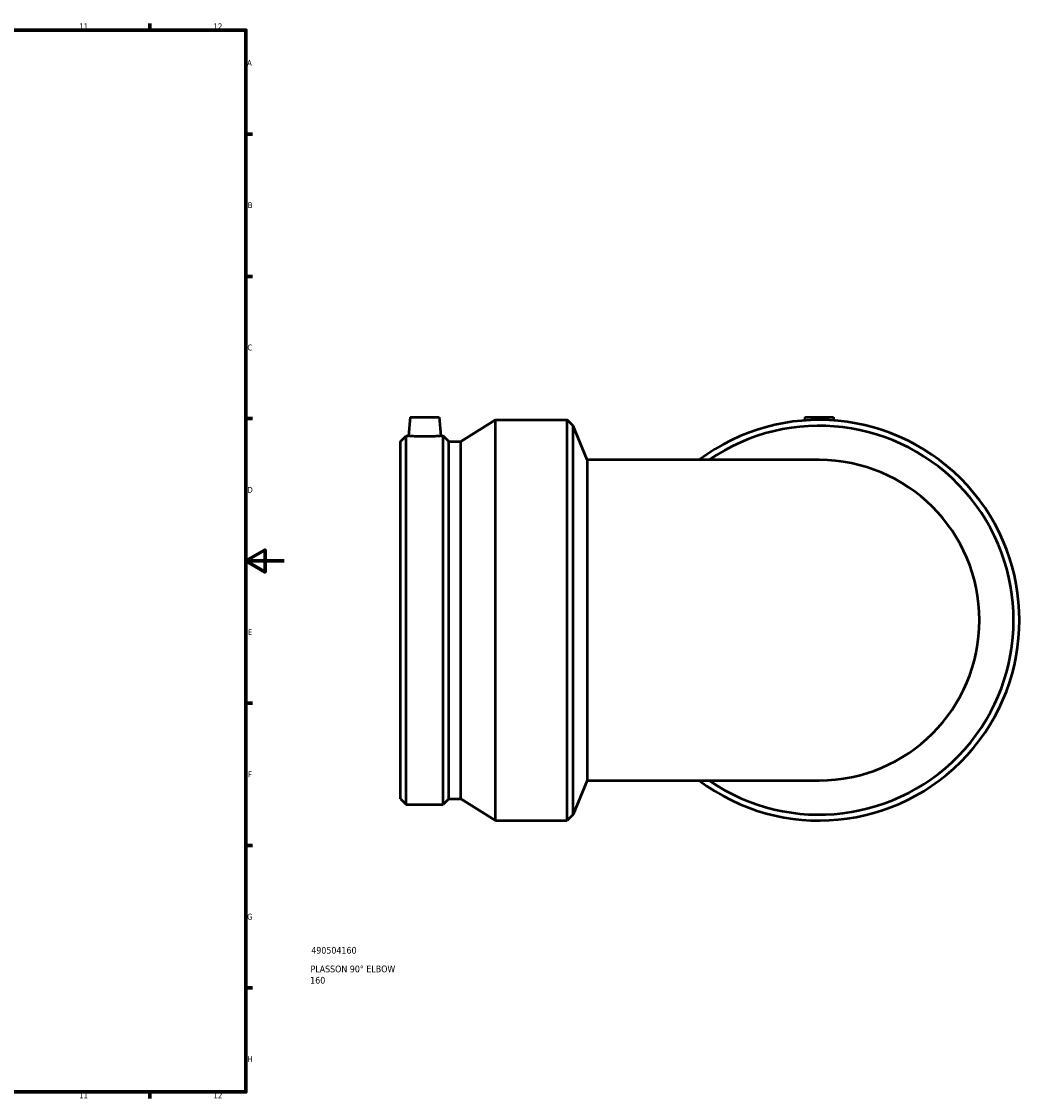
# Model space of a CAD drawing. Header units: millimetres. Extents: x -708 to 1414, y -1077 to 1139.
# Tile 6 of 7: x 704 to 1225, y 17 to 578. Entities that reach past the tile are written whole.
import ezdxf

# ---------------------------------------------------------------- set-up
doc = ezdxf.new("R2010")
doc.units = ezdxf.units.MM
for name, color, linetype, lineweight in [('Border (ANSI)', 7, 'Continuous', 70), ('Title (ISO)', 7, 'Continuous', 50), ('Visible (ANSI)', 7, 'Continuous', 50)]:
    doc.layers.add(name, color=color, linetype=linetype, lineweight=lineweight)
doc.styles.add('Note Text (ANSI)', font='tahoma.ttf')
doc.styles.add('Note Text (ISO)', font='tahoma.ttf')

# ---------------------------------------------------------------- blocks, each defined once
blk = doc.blocks.new('Borders Default Border')
at = {"layer": 'Border (ANSI)'}
for p, q in [((770.92, 574), (770.92, 577.45)), ((821, 519.75), (824.45, 519.75)), ((821, 445.5), (824.45, 445.5)), ((821, 371.25), (824.45, 371.25)), ((821, 222.75), (824.45, 222.75)), ((821, 148.5), (824.45, 148.5)), ((821, 74.25), (824.45, 74.25)), ((770.92, 20), (770.92, 16.55))]:
    blk.add_line(p, q, dxfattribs=at)
at = {"layer": 'Border (ANSI)', "flags": 128}
for points in [[(20, 20), (20, 574), (821, 574), (821, 20), (20, 20)], [(841, 297), (821, 297), (831, 302.77), (831, 291.23), (821, 297)]]:
    blk.add_lwpolyline(points, dxfattribs=at)
at = {"layer": 'Border (ANSI)', "attachment_point": 7, "style": 'Note Text (ANSI)'}
for s, insert, char_height in [('11', (734.04, 574.4), 3.048), ('12', (804.13, 574.4), 3.048), ('A', (821.63, 555.35), 3.05), ('B', (821.99, 481.1), 3.05), ('C', (821.8, 406.8), 3.05), ('D', (821.81, 332.6), 3.05), ('E', (822.05, 258.35), 3.05), ('F', (822.14, 184.1), 3.05), ('G', (821.66, 109.79), 3.05), ('H', (821.81, 35.6), 3.05), ('11', (734.04, 16.55), 3.048), ('12', (804.13, 16.55), 3.048)]:
    blk.add_mtext(s, dxfattribs=dict(at, insert=insert, char_height=char_height))
blk = doc.blocks.new('Title Blocks ISO')
at = {"layer": 'Title (ISO)', "style": 'Note Text (ISO)'}
for tag, p in [('PART_NUMBER_001', (34.13, 72.12)), ('DESCRIPTION_001', (33.74, 62.38)), ('DESCRIPTION_002', (33.56, 56.47))]:
    blk.add_attdef(tag, p, '', height=3.5, dxfattribs=at)

msp = doc.modelspace()

# ---------------------------------------------------------------- linework, layer by layer
at = {"layer": 'Visible (ANSI)'}
for p, q in [((906.807, 372.083), (905.944, 362.223)), ((906.807, 372.083), (921.807, 372.083)), ((921.807, 372.083), (922.669, 362.223)), ((1112.692, 372.083), (1112.536, 370.302)), ((1112.692, 372.083), (1127.692, 372.083)), ((1127.692, 372.083), (1127.848, 370.302)), ((933.229, 359.339), (951.292, 370.583)), ((951.292, 161.583), (951.292, 370.583)), ((951.292, 370.583), (988.692, 370.583)), ((988.692, 161.583), (988.692, 370.583)), ((991.753, 367.522), (988.692, 370.583)), ((991.753, 164.644), (991.753, 367.522)), ((999.142, 349.683), (991.753, 367.522)), ((901.692, 359.339), (904.576, 362.223)), ((904.576, 169.943), (904.576, 362.223)), ((904.576, 362.223), (905.944, 362.223)), ((922.669, 362.223), (924.038, 362.223)), ((924.038, 169.943), (924.038, 362.223)), ((926.922, 359.339), (924.038, 362.223)), ((901.692, 172.827), (901.692, 359.339)), ((926.922, 172.827), (926.922, 359.339)), ((926.922, 359.339), (933.229, 359.339)), ((933.229, 172.827), (933.229, 359.339)), ((999.142, 349.683), (999.142, 182.483)), ((1120.192, 349.683), (999.142, 349.683)), ((999.142, 182.483), (991.753, 164.644)), ((999.142, 182.483), (1120.192, 182.483)), ((901.692, 172.827), (904.576, 169.943)), ((904.576, 169.943), (924.038, 169.943)), ((926.922, 172.827), (924.038, 169.943)), ((926.922, 172.827), (933.229, 172.827)), ((933.229, 172.827), (951.292, 161.583)), ((991.753, 164.644), (988.692, 161.583)), ((951.292, 161.583), (988.692, 161.583))]:
    msp.add_line(p, q, dxfattribs=at)
for radius, start, end in [(104.5, 233.1301, 126.8699), (101.439, 235.50124, 124.49876), (83.6, 270, 90)]:
    msp.add_arc((1120.192, 266.083), radius, start, end, dxfattribs=at)
msp.add_open_spline([(922.669, 362.223), (922.669, 362.223), (922.46, 362.204), (921.61, 362.135), (920.968, 362.086), (919.485, 361.994), (918.545, 361.945), (916.482, 361.875), (915.36, 361.856), (913.254, 361.856), (912.131, 361.875), (910.069, 361.945), (909.128, 361.994), (907.646, 362.086), (907.004, 362.135), (906.153, 362.204), (905.944, 362.223), (905.944, 362.223)], degree=3, knots=[1.2631507, 1.2631507, 1.2631507, 1.2631507, 1.5787993, 1.5787993, 1.8944479, 1.8944479, 2.2103747, 2.2103747, 2.5263014, 2.5263014, 2.8422281, 2.8422281, 3.1581548, 3.1581548, 3.4738034, 3.4738034, 3.7894521, 3.7894521, 3.7894521, 3.7894521], dxfattribs=at)

# ---------------------------------------------------------------- block references
msp.add_blockref('Borders Default Border', (0, 0))
msp.add_blockref('Title Blocks ISO', (821, 20)).add_auto_attribs({'PART_NUMBER_001': '490504160', 'DESCRIPTION_001': 'PLASSON 90° ELBOW', 'DESCRIPTION_002': '160'})

doc.saveas('drawing.dxf')
